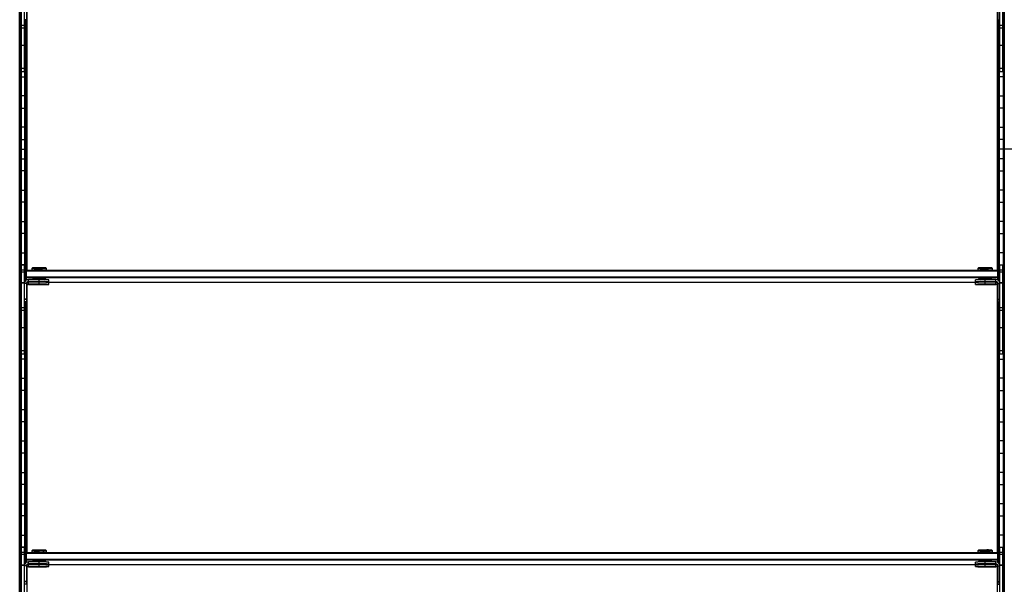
# Model space of a CAD drawing. Header units: millimetres. Extents: x -503 to 1113, y -1202 to 1202.
# Tile 2 of 6: x -503 to 503, y -444 to 132. Entities that reach past the tile are written whole.
import ezdxf

# ---------------------------------------------------------------- set-up
doc = ezdxf.new("R2010")
doc.units = ezdxf.units.MM

msp = doc.modelspace()

# ---------------------------------------------------------------- linework, layer by layer
at = {"color": 7, "linetype": 'Continuous', "lineweight": 25}
for p, q in [((-502.9, -1200), (-502.9, 1200)), ((-502.5, 1199.7), (-502.5, -1199.7)), ((-501.7, -1198.8), (-501.7, 1198.8)), ((-501.4, 1198.5), (-501.4, -1198.5)), ((501.4, 1198.5), (501.4, -1198.5)), ((501.7, -1198.8), (501.7, 1198.8)), ((502.5, 1199.7), (502.5, -1199.7)), ((-501, 78.8), (-501, 169.8)), ((-498, 78.8), (-498, 169.8)), ((498, 78.8), (498, 169.8)), ((501, 78.8), (501, 169.8)), ((-496, 150.8), (-496, 131.8)), ((-495.4, -123.5), (-495.4, 149.2)), ((495.4, -123.5), (495.4, 149.2)), ((496, 150.8), (496, 131.8)), ((-496, 131.8), (-498, 131.8)), ((-497.6, -135.5), (-497.6, 131.8)), ((-497.3, 131.8), (-497.3, -134.9)), ((-496.5, 131.8), (-496.5, -124)), ((-496.1, -123.7), (-496.1, 131.8)), ((496, 131.8), (498, 131.8)), ((496.1, -123.7), (496.1, 131.8)), ((496.5, 131.8), (496.5, -124)), ((497.3, 131.8), (497.3, -134.9)), ((497.6, -135.5), (497.6, 131.8)), ((-498, 126.1), (-501, 126.1)), ((-498, 123.4), (-501, 123.4)), ((501, 126.1), (498, 126.1)), ((501, 123.4), (498, 123.4)), ((-501, 118.2), (-501.4, 118.2)), ((-497.6, 118.2), (-498, 118.2)), ((497.6, 118.2), (498, 118.2)), ((501, 118.2), (501.4, 118.2)), ((-501.4, 105.8), (-501, 105.8)), ((-498, 105.6), (-501, 105.6)), ((-498, 105.8), (-497.6, 105.8)), ((498, 105.8), (497.6, 105.8)), ((501, 105.6), (498, 105.6)), ((501.4, 105.8), (501, 105.8)), ((-501, 86.2), (-501.4, 86.2)), ((-498, 82.3), (-501, 82.3)), ((-497.6, 86.2), (-498, 86.2)), ((497.6, 86.2), (498, 86.2)), ((501, 82.3), (498, 82.3)), ((501, 86.2), (501.4, 86.2)), ((-501.4, 73.8), (-497.6, 73.8)), ((-498, 78.8), (-501, 78.8)), ((501.4, 73.8), (497.6, 73.8)), ((501, 78.8), (498, 78.8)), ((-497.6, 54.2), (-501.4, 54.2)), ((497.6, 54.2), (501.4, 54.2)), ((-501.4, 41.8), (-497.6, 41.8)), ((501.4, 41.8), (497.6, 41.8)), ((-497.6, 22.2), (-501.4, 22.2)), ((497.6, 22.2), (501.4, 22.2)), ((-502.9, 0), (-495.4, 0)), ((-501.4, 9.8), (-497.6, 9.8)), ((510.3, 0), (495.4, 0)), ((501.4, 9.8), (497.6, 9.8)), ((-501.4, -9.8), (-497.6, -9.8)), ((501.4, -9.8), (497.6, -9.8)), ((-497.6, -22.2), (-501.4, -22.2)), ((497.6, -22.2), (501.4, -22.2)), ((-501.4, -41.8), (-497.6, -41.8)), ((501.4, -41.8), (497.6, -41.8)), ((-497.6, -54.2), (-501.4, -54.2)), ((497.6, -54.2), (501.4, -54.2)), ((-501.4, -73.8), (-497.6, -73.8)), ((501.4, -73.8), (497.6, -73.8)), ((-497.6, -86.2), (-501.4, -86.2)), ((497.6, -86.2), (501.4, -86.2)), ((-501.4, -105.8), (-497.6, -105.8)), ((501.4, -105.8), (497.6, -105.8)), ((-497.6, -118.2), (-501.4, -118.2)), ((-501, -209.2), (-501, -118.2)), ((-501, -118.2), (-498, -118.2)), ((-498, -209.2), (-498, -118.2)), ((497.6, -118.2), (501.4, -118.2)), ((498, -209.2), (498, -118.2)), ((498, -118.2), (501, -118.2)), ((501, -209.2), (501, -118.2)), ((-498, -123.5), (-501, -123.5)), ((-498, -125.5), (-501, -125.5)), ((-497, -124.5), (-496, -123.5)), ((-497, -124.5), (-497, -134.6)), ((-497, -124.5), (-496, -124.5)), ((-496, -131.5), (-497, -130.5)), ((-496, -130.5), (-497, -130.5)), ((-496, -133.8), (-496, -123.5)), ((-496, -123.5), (496, -123.5)), ((496, -124.5), (-496, -124.5)), ((-496, -130.5), (496, -130.5)), ((-489.7, -121.2), (-490.5, -121.9)), ((-490.5, -121.9), (-490.5, -123.4)), ((-489.8, -123.4), (-489.8, -123.5)), ((-483, -121.1), (-483, -121.8)), ((-483, -123.3), (-483, -121.8)), ((-483, -123.3), (-483, -123.5)), ((-475.5, -121.9), (-476.3, -121.2)), ((-476.2, -123.5), (-476.2, -123.4)), ((-475.5, -123.4), (-475.5, -121.9)), ((476.3, -121.2), (475.5, -121.9)), ((475.5, -121.9), (475.5, -123.4)), ((476.2, -123.4), (476.2, -123.5)), ((483, -121.1), (483, -121.8)), ((483, -123.3), (483, -121.8)), ((483, -123.3), (483, -123.5)), ((490.5, -121.9), (489.7, -121.2)), ((489.8, -123.5), (489.8, -123.4)), ((490.5, -123.4), (490.5, -121.9)), ((496, -133.8), (496, -123.5)), ((497, -124.5), (496, -123.5)), ((497, -124.5), (496, -124.5)), ((496, -130.5), (497, -130.5)), ((496, -131.5), (497, -130.5)), ((497, -124.5), (497, -134.6)), ((501, -123.5), (498, -123.5)), ((501, -125.5), (498, -125.5)), ((-501.4, -137.8), (-501, -137.8)), ((-498, -136.5), (-501, -136.5)), ((-498, -136.9), (-501, -136.9)), ((-496, -137.2), (-498, -137.2)), ((496, -131.5), (-496, -131.5)), ((-496, -137.2), (-496, -156.2)), ((-495.4, -411.5), (-495.4, -138.8)), ((-495.1, -135.9), (-494.5, -135.9)), ((-494, -135.6), (-494, -133.2)), ((-483, -133.2), (-494, -133.2)), ((-483, -135.2), (-494, -135.2)), ((-494, -135.6), (-483, -135.6)), ((-494, -138.2), (-494, -135.8)), ((-483, -135.8), (-494, -135.8)), ((-483, -137.8), (-494, -137.8)), ((-494, -138.2), (-483, -138.2)), ((-489.8, -132.4), (-489.8, -133.2)), ((-489.8, -135.6), (-489.8, -135.8)), ((-485, -135.4), (-485, -135.4)), ((-485, -138), (-485, -138)), ((-483, -135.2), (-483, -132.3)), ((-483, -135.4), (-483, -135.4)), ((-483, -135.4), (-483, -135.4)), ((-483, -137.8), (-483, -135.6)), ((-483, -138), (-483, -138)), ((-483, -138), (-483, -138)), ((-481, -135.4), (-481, -135.4)), ((-481, -138), (-481, -138)), ((-476.2, -133.3), (-476.2, -132.4)), ((-476.2, -135.9), (-476.2, -135.5)), ((-476.2, -135.9), (476.2, -135.9)), ((-473, -135.4), (-473, -133.4)), ((-473, -138), (-473, -136)), ((473, -135.4), (473, -133.4)), ((473, -138), (473, -136)), ((476.2, -132.4), (476.2, -133.3)), ((476.2, -135.5), (476.2, -135.9)), ((481, -135.4), (481, -135.4)), ((481, -138), (481, -138)), ((483, -135.2), (483, -132.3)), ((494, -133.2), (483, -133.2)), ((494, -135.2), (483, -135.2)), ((483, -135.4), (483, -135.4)), ((483, -135.4), (483, -135.4)), ((483, -135.6), (494, -135.6)), ((483, -137.8), (483, -135.6)), ((494, -135.8), (483, -135.8)), ((494, -137.8), (483, -137.8)), ((483, -138), (483, -138)), ((483, -138), (483, -138)), ((483, -138.2), (494, -138.2)), ((485, -135.4), (485, -135.4)), ((485, -138), (485, -138)), ((489.8, -133.2), (489.8, -132.4)), ((489.8, -135.8), (489.8, -135.6)), ((494, -135.6), (494, -133.2)), ((494, -138.2), (494, -135.8)), ((494.5, -135.9), (495.1, -135.9)), ((495.4, -411.5), (495.4, -138.8)), ((496, -137.2), (496, -156.2)), ((496, -137.2), (498, -137.2)), ((501, -136.5), (498, -136.5)), ((501, -136.9), (498, -136.9)), ((501.4, -137.8), (501, -137.8)), ((-501, -150.2), (-501.4, -150.2)), ((501, -150.2), (501.4, -150.2)), ((-496, -153.2), (-498, -153.2)), ((-496, -153.6), (-498, -153.6)), ((-496, -155.8), (-498, -155.8)), ((-496, -156.2), (-498, -156.2)), ((-497.6, -423.5), (-497.6, -156.2)), ((-497.3, -156.2), (-497.3, -422.9)), ((-496.5, -412), (-496.5, -156.2)), ((-496.1, -156.2), (-496.1, -411.7)), ((496, -153.2), (498, -153.2)), ((496, -153.6), (498, -153.6)), ((496, -155.8), (498, -155.8)), ((496, -156.2), (498, -156.2)), ((496.1, -156.2), (496.1, -411.7)), ((496.5, -412), (496.5, -156.2)), ((497.3, -156.2), (497.3, -422.9)), ((497.6, -423.5), (497.6, -156.2)), ((-501.4, -169.8), (-501, -169.8)), ((-498, -161.9), (-501, -161.9)), ((-498, -164.6), (-501, -164.6)), ((-498, -169.8), (-497.6, -169.8)), ((498, -169.8), (497.6, -169.8)), ((501, -161.9), (498, -161.9)), ((501, -164.6), (498, -164.6)), ((501.4, -169.8), (501, -169.8)), ((-501, -182.2), (-501.4, -182.2)), ((-498, -182.4), (-501, -182.4)), ((-497.6, -182.2), (-498, -182.2)), ((497.6, -182.2), (498, -182.2)), ((501, -182.4), (498, -182.4)), ((501, -182.2), (501.4, -182.2)), ((-501.4, -201.8), (-501, -201.8)), ((-498, -205.7), (-501, -205.7)), ((-498, -209.2), (-501, -209.2)), ((-498, -201.8), (-497.6, -201.8)), ((498, -201.8), (497.6, -201.8)), ((501, -205.7), (498, -205.7)), ((501, -209.2), (498, -209.2)), ((501.4, -201.8), (501, -201.8)), ((-497.6, -214.2), (-501.4, -214.2)), ((497.6, -214.2), (501.4, -214.2)), ((-501.4, -233.8), (-497.6, -233.8)), ((501.4, -233.8), (497.6, -233.8)), ((-497.6, -246.2), (-501.4, -246.2)), ((497.6, -246.2), (501.4, -246.2)), ((-501.4, -265.8), (-497.6, -265.8)), ((501.4, -265.8), (497.6, -265.8)), ((-497.6, -278.2), (-501.4, -278.2)), ((497.6, -278.2), (501.4, -278.2)), ((-501.4, -297.8), (-497.6, -297.8)), ((501.4, -297.8), (497.6, -297.8)), ((-497.6, -310.2), (-501.4, -310.2)), ((497.6, -310.2), (501.4, -310.2)), ((-501.4, -329.8), (-497.6, -329.8)), ((501.4, -329.8), (497.6, -329.8)), ((-497.6, -342.2), (-501.4, -342.2)), ((497.6, -342.2), (501.4, -342.2)), ((-501.4, -361.8), (-497.6, -361.8)), ((501.4, -361.8), (497.6, -361.8)), ((-497.6, -374.2), (-501.4, -374.2)), ((497.6, -374.2), (501.4, -374.2)), ((-501.4, -393.8), (-497.6, -393.8)), ((501.4, -393.8), (497.6, -393.8)), ((-497.6, -406.2), (-501.4, -406.2)), ((-501, -497.2), (-501, -406.2)), ((-501, -406.2), (-498, -406.2)), ((-498, -411.5), (-501, -411.5)), ((-498, -497.2), (-498, -406.2)), ((-497, -412.5), (-496, -411.5)), ((-496, -421.8), (-496, -411.5)), ((-496, -411.5), (496, -411.5)), ((-489.7, -409.2), (-490.5, -409.9)), ((-490.5, -409.9), (-490.5, -411.4)), ((-489.8, -411.4), (-489.8, -411.5)), ((-483, -409.1), (-483, -409.8)), ((-483, -411.3), (-483, -409.8)), ((-483, -411.3), (-483, -411.5)), ((-475.5, -409.9), (-476.3, -409.2)), ((-476.2, -411.5), (-476.2, -411.4)), ((-475.5, -411.4), (-475.5, -409.9)), ((476.3, -409.2), (475.5, -409.9)), ((475.5, -409.9), (475.5, -411.4)), ((476.2, -411.4), (476.2, -411.5)), ((483, -409.1), (483, -409.8)), ((483, -411.3), (483, -409.8)), ((483, -411.3), (483, -411.5)), ((490.5, -409.9), (489.7, -409.2)), ((489.8, -411.5), (489.8, -411.4)), ((490.5, -411.4), (490.5, -409.9)), ((496, -421.8), (496, -411.5)), ((497, -412.5), (496, -411.5)), ((497.6, -406.2), (501.4, -406.2)), ((498, -497.2), (498, -406.2)), ((498, -406.2), (501, -406.2)), ((501, -411.5), (498, -411.5)), ((501, -497.2), (501, -406.2)), ((-498, -413.5), (-501, -413.5)), ((-497, -412.5), (-497, -422.6)), ((-497, -412.5), (-496, -412.5)), ((-496, -419.5), (-497, -418.5)), ((-496, -418.5), (-497, -418.5)), ((496, -412.5), (-496, -412.5)), ((-496, -418.5), (496, -418.5)), ((496, -419.5), (-496, -419.5)), ((-494, -423.6), (-494, -421.2)), ((-483, -421.2), (-494, -421.2)), ((-489.8, -420.4), (-489.8, -421.2)), ((-483, -423.2), (-483, -420.3)), ((-476.2, -421.3), (-476.2, -420.4)), ((-473, -423.4), (-473, -421.4)), ((473, -423.4), (473, -421.4)), ((476.2, -420.4), (476.2, -421.3)), ((483, -423.2), (483, -420.3)), ((494, -421.2), (483, -421.2)), ((489.8, -421.2), (489.8, -420.4)), ((494, -423.6), (494, -421.2)), ((497, -412.5), (496, -412.5)), ((496, -418.5), (497, -418.5)), ((496, -419.5), (497, -418.5)), ((497, -412.5), (497, -422.6)), ((501, -413.5), (498, -413.5)), ((-501.4, -425.8), (-501, -425.8)), ((-498, -424.5), (-501, -424.5)), ((-498, -424.9), (-501, -424.9)), ((-496, -425.2), (-498, -425.2)), ((-496, -425.2), (-496, -444.2)), ((-495.4, -699.5), (-495.4, -426.8)), ((-495.1, -423.9), (-494.5, -423.9)), ((-483, -423.2), (-494, -423.2)), ((-494, -423.6), (-483, -423.6)), ((-494, -426.2), (-494, -423.8)), ((-483, -423.8), (-494, -423.8)), ((-483, -425.8), (-494, -425.8)), ((-494, -426.2), (-483, -426.2)), ((-489.8, -423.6), (-489.8, -423.8)), ((-485, -423.4), (-485, -423.4)), ((-485, -426), (-485, -426)), ((-483, -423.4), (-483, -423.4)), ((-483, -423.4), (-483, -423.4)), ((-483, -425.8), (-483, -423.6)), ((-483, -426), (-483, -426)), ((-483, -426), (-483, -426)), ((-481, -423.4), (-481, -423.4)), ((-481, -426), (-481, -426)), ((-476.2, -423.9), (-476.2, -423.5)), ((-476.2, -423.9), (476.2, -423.9)), ((-473, -426), (-473, -424)), ((473, -426), (473, -424)), ((476.2, -423.5), (476.2, -423.9)), ((481, -423.4), (481, -423.4)), ((481, -426), (481, -426)), ((494, -423.2), (483, -423.2)), ((483, -423.4), (483, -423.4)), ((483, -423.4), (483, -423.4)), ((483, -423.6), (494, -423.6)), ((483, -425.8), (483, -423.6)), ((494, -423.8), (483, -423.8)), ((494, -425.8), (483, -425.8)), ((483, -426), (483, -426)), ((483, -426), (483, -426)), ((483, -426.2), (494, -426.2)), ((485, -423.4), (485, -423.4)), ((485, -426), (485, -426)), ((489.8, -423.8), (489.8, -423.6)), ((494, -426.2), (494, -423.8)), ((494.5, -423.9), (495.1, -423.9)), ((495.4, -699.5), (495.4, -426.8)), ((496, -425.2), (498, -425.2)), ((496, -425.2), (496, -444.2)), ((501, -424.5), (498, -424.5)), ((501, -424.9), (498, -424.9)), ((501.4, -425.8), (501, -425.8)), ((-501, -438.2), (-501.4, -438.2)), ((-496, -441.2), (-498, -441.2)), ((-496, -441.6), (-498, -441.6)), ((496, -441.2), (498, -441.2)), ((496, -441.6), (498, -441.6)), ((501, -438.2), (501.4, -438.2)), ((-496, -443.8), (-498, -443.8)), ((496, -443.8), (498, -443.8))]:
    msp.add_line(p, q, dxfattribs=at)
at = {"color": 7, "linetype": 'Continuous', "lineweight": 25, "flags": 128}
for points in [[(-489.8, -123.5), (-489.8, -123.5), (-490.3, -123.4), (-490.5, -123.4), (-490.3, -123.4), (-489.8, -123.3), (-488.9, -123.3), (-487.7, -123.3), (-486.3, -123.3), (-484.7, -123.3), (-483, -123.3)], [(-483, -123.3), (-481.3, -123.3), (-479.7, -123.3), (-478.3, -123.3), (-477.1, -123.3), (-476.2, -123.3), (-475.7, -123.4), (-475.5, -123.4), (-475.7, -123.4), (-476.2, -123.5), (-476.2, -123.5)], [(476.2, -123.5), (476.2, -123.5), (475.7, -123.4), (475.5, -123.4), (475.7, -123.4), (476.2, -123.3), (477.1, -123.3), (478.3, -123.3), (479.7, -123.3), (481.3, -123.3), (483, -123.3)], [(483, -123.3), (484.7, -123.3), (486.3, -123.3), (487.7, -123.3), (488.9, -123.3), (489.8, -123.3), (490.3, -123.4), (490.5, -123.4), (490.3, -123.4), (489.8, -123.5), (489.8, -123.5)], [(-494, -135.8), (-494.8, -135.9), (-495.3, -136.1)], [(-483, -135.4), (-483.9, -135.4), (-484.6, -135.4), (-485.1, -135.4), (-485.2, -135.4), (-485.1, -135.4), (-484.6, -135.4), (-483.9, -135.4), (-483, -135.4)], [(-483, -138), (-483.9, -138), (-484.6, -138), (-485.1, -138), (-485.2, -138), (-485.1, -138), (-484.6, -138), (-483.9, -138), (-483, -138)], [(-483, -135.4), (-483.8, -135.4), (-484.4, -135.4), (-484.8, -135.4), (-485, -135.4), (-484.8, -135.4), (-484.4, -135.4), (-483.8, -135.4), (-483, -135.4)], [(-483, -138), (-483.8, -138), (-484.4, -138), (-484.8, -138), (-485, -138), (-484.8, -138), (-484.4, -138), (-483.8, -138), (-483, -138)], [(-483, -135.4), (-482.2, -135.4), (-481.6, -135.4), (-481.2, -135.4), (-481, -135.4), (-481.2, -135.4), (-481.6, -135.4), (-482.2, -135.4), (-483, -135.4)], [(-483, -135.4), (-482.1, -135.4), (-481.4, -135.4), (-480.9, -135.4), (-480.8, -135.4), (-480.9, -135.4), (-481.4, -135.4), (-482.1, -135.4), (-483, -135.4)], [(-483, -138), (-482.2, -138), (-481.6, -138), (-481.2, -138), (-481, -138), (-481.2, -138), (-481.6, -138), (-482.2, -138), (-483, -138)], [(-483, -138), (-482.1, -138), (-481.4, -138), (-480.9, -138), (-480.8, -138), (-480.9, -138), (-481.4, -138), (-482.1, -138), (-483, -138)], [(483, -135.4), (482.1, -135.4), (481.4, -135.4), (480.9, -135.4), (480.8, -135.4), (480.9, -135.4), (481.4, -135.4), (482.1, -135.4), (483, -135.4)], [(483, -138), (482.1, -138), (481.4, -138), (480.9, -138), (480.8, -138), (480.9, -138), (481.4, -138), (482.1, -138), (483, -138)], [(483, -135.4), (482.2, -135.4), (481.6, -135.4), (481.2, -135.4), (481, -135.4), (481.2, -135.4), (481.6, -135.4), (482.2, -135.4), (483, -135.4)], [(483, -138), (482.2, -138), (481.6, -138), (481.2, -138), (481, -138), (481.2, -138), (481.6, -138), (482.2, -138), (483, -138)], [(483, -135.4), (483.8, -135.4), (484.4, -135.4), (484.8, -135.4), (485, -135.4), (484.8, -135.4), (484.4, -135.4), (483.8, -135.4), (483, -135.4)], [(483, -135.4), (483.9, -135.4), (484.6, -135.4), (485.1, -135.4), (485.2, -135.4), (485.1, -135.4), (484.6, -135.4), (483.9, -135.4), (483, -135.4)], [(483, -138), (483.8, -138), (484.4, -138), (484.8, -138), (485, -138), (484.8, -138), (484.4, -138), (483.8, -138), (483, -138)], [(483, -138), (483.9, -138), (484.6, -138), (485.1, -138), (485.2, -138), (485.1, -138), (484.6, -138), (483.9, -138), (483, -138)], [(495.3, -136.1), (494.8, -135.9), (494, -135.8)], [(-489.8, -411.5), (-489.8, -411.5), (-490.3, -411.4), (-490.5, -411.4), (-490.3, -411.4), (-489.8, -411.3), (-488.9, -411.3), (-487.7, -411.3), (-486.3, -411.3), (-484.7, -411.3), (-483, -411.3)], [(-483, -411.3), (-481.3, -411.3), (-479.7, -411.3), (-478.3, -411.3), (-477.1, -411.3), (-476.2, -411.3), (-475.7, -411.4), (-475.5, -411.4), (-475.7, -411.4), (-476.2, -411.5), (-476.2, -411.5)], [(476.2, -411.5), (476.2, -411.5), (475.7, -411.4), (475.5, -411.4), (475.7, -411.4), (476.2, -411.3), (477.1, -411.3), (478.3, -411.3), (479.7, -411.3), (481.3, -411.3), (483, -411.3)], [(483, -411.3), (484.7, -411.3), (486.3, -411.3), (487.7, -411.3), (488.9, -411.3), (489.8, -411.3), (490.3, -411.4), (490.5, -411.4), (490.3, -411.4), (489.8, -411.5), (489.8, -411.5)], [(-494, -423.8), (-494.8, -423.9), (-495.3, -424.1)], [(-483, -423.4), (-483.9, -423.4), (-484.6, -423.4), (-485.1, -423.4), (-485.2, -423.4), (-485.1, -423.4), (-484.6, -423.4), (-483.9, -423.4), (-483, -423.4)], [(-483, -426), (-483.9, -426), (-484.6, -426), (-485.1, -426), (-485.2, -426), (-485.1, -426), (-484.6, -426), (-483.9, -426), (-483, -426)], [(-483, -423.4), (-483.8, -423.4), (-484.4, -423.4), (-484.8, -423.4), (-485, -423.4), (-484.8, -423.4), (-484.4, -423.4), (-483.8, -423.4), (-483, -423.4)], [(-483, -426), (-483.8, -426), (-484.4, -426), (-484.8, -426), (-485, -426), (-484.8, -426), (-484.4, -426), (-483.8, -426), (-483, -426)], [(-483, -423.4), (-482.2, -423.4), (-481.6, -423.4), (-481.2, -423.4), (-481, -423.4), (-481.2, -423.4), (-481.6, -423.4), (-482.2, -423.4), (-483, -423.4)], [(-483, -423.4), (-482.1, -423.4), (-481.4, -423.4), (-480.9, -423.4), (-480.8, -423.4), (-480.9, -423.4), (-481.4, -423.4), (-482.1, -423.4), (-483, -423.4)], [(-483, -426), (-482.2, -426), (-481.6, -426), (-481.2, -426), (-481, -426), (-481.2, -426), (-481.6, -426), (-482.2, -426), (-483, -426)], [(-483, -426), (-482.1, -426), (-481.4, -426), (-480.9, -426), (-480.8, -426), (-480.9, -426), (-481.4, -426), (-482.1, -426), (-483, -426)], [(483, -423.4), (482.1, -423.4), (481.4, -423.4), (480.9, -423.4), (480.8, -423.4), (480.9, -423.4), (481.4, -423.4), (482.1, -423.4), (483, -423.4)], [(483, -426), (482.1, -426), (481.4, -426), (480.9, -426), (480.8, -426), (480.9, -426), (481.4, -426), (482.1, -426), (483, -426)], [(483, -423.4), (482.2, -423.4), (481.6, -423.4), (481.2, -423.4), (481, -423.4), (481.2, -423.4), (481.6, -423.4), (482.2, -423.4), (483, -423.4)], [(483, -426), (482.2, -426), (481.6, -426), (481.2, -426), (481, -426), (481.2, -426), (481.6, -426), (482.2, -426), (483, -426)], [(483, -423.4), (483.8, -423.4), (484.4, -423.4), (484.8, -423.4), (485, -423.4), (484.8, -423.4), (484.4, -423.4), (483.8, -423.4), (483, -423.4)], [(483, -423.4), (483.9, -423.4), (484.6, -423.4), (485.1, -423.4), (485.2, -423.4), (485.1, -423.4), (484.6, -423.4), (483.9, -423.4), (483, -423.4)], [(483, -426), (483.8, -426), (484.4, -426), (484.8, -426), (485, -426), (484.8, -426), (484.4, -426), (483.8, -426), (483, -426)], [(483, -426), (483.9, -426), (484.6, -426), (485.1, -426), (485.2, -426), (485.1, -426), (484.6, -426), (483.9, -426), (483, -426)], [(495.3, -424.1), (494.8, -423.9), (494, -423.8)]]:
    msp.add_lwpolyline(points, dxfattribs=at)
at = {"color": 7, "linetype": 'Continuous', "lineweight": 25}
for centre, radius, start, end in [((-485.2, -213.5), 91.7, 88.6553, 93.3442), ((-484.6, -227.7), 104.4, 89.1473, 92.8524), ((-484.5, -228.4), 107.3, 89.1798, 92.7852), ((-480.9, -197.7), 76.6, 86.4928, 91.5419), ((-480.8, -213.4), 91.7, 86.6551, 91.3451), ((-480.9, -197.3), 74, 86.3875, 91.6128), ((480.8, -213.5), 91.7, 88.6555, 93.3437), ((481.4, -227.7), 104.4, 89.1473, 92.8524), ((481.5, -228.4), 107.3, 89.1798, 92.7849), ((485.1, -197.6), 76.6, 86.4923, 91.5422), ((485.2, -213.4), 91.6, 86.6546, 91.3453), ((485.1, -197.3), 74, 86.3875, 91.6128), ((-494, -137.2), 4, 89.9956, 179.9956), ((-494, -137.2), 2, 89.9956, 179.9956), ((-494, -137.6), 2, 89.9956, 179.9956), ((-494, -139.8), 2, 89.9956, 179.9956), ((-494, -140.2), 2, 89.9956, 179.9956), ((-484.6, -236.7), 104.4, 89.1473, 92.8524), ((-480.9, -206.3), 74, 86.3875, 91.6128), ((-480.5, -276.6), 143.4, 87.0017, 90.9986), ((-480.5, -278.6), 143.4, 87.0017, 90.9986), ((-480.5, 7.8), 143.4, 269.0014, 272.9983), ((-480.5, -279.2), 143.4, 87.0017, 90.9986), ((-480.5, -281.2), 143.4, 87.0017, 90.9986), ((-480.5, 5.2), 143.4, 269.0014, 272.9983), ((480.5, -276.6), 143.4, 89.0014, 92.9983), ((480.5, -278.6), 143.4, 89.0014, 92.9983), ((480.5, 7.8), 143.4, 267.0017, 270.9986), ((480.5, -279.2), 143.4, 89.0014, 92.9983), ((480.5, -281.2), 143.4, 89.0014, 92.9983), ((480.5, 5.2), 143.4, 267.0017, 270.9986), ((481.4, -236.7), 104.4, 89.1473, 92.8524), ((485.1, -206.3), 74, 86.3875, 91.6128), ((494, -137.2), 4, 0.0044, 90.0044), ((494, -137.2), 2, 0.0044, 90.0044), ((494, -137.6), 2, 0.0044, 90.0044), ((494, -139.8), 2, 0.0044, 90.0044), ((494, -140.2), 2, 0.0044, 90.0044), ((-485.2, -501.5), 91.7, 88.6553, 93.3442), ((-484.6, -515.7), 104.4, 89.1473, 92.8524), ((-484.5, -516.4), 107.3, 89.1798, 92.7852), ((-480.9, -485.7), 76.6, 86.4928, 91.5419), ((-480.8, -501.4), 91.7, 86.6551, 91.3451), ((-480.9, -485.3), 74, 86.3875, 91.6128), ((480.8, -501.5), 91.7, 88.6555, 93.3437), ((481.4, -515.7), 104.4, 89.1473, 92.8524), ((481.5, -516.4), 107.3, 89.1798, 92.7849), ((485.1, -485.6), 76.6, 86.4923, 91.5422), ((485.2, -501.4), 91.6, 86.6546, 91.3453), ((485.1, -485.3), 74, 86.3875, 91.6128), ((-494, -425.2), 4, 89.9956, 179.9956), ((-484.6, -524.7), 104.4, 89.1473, 92.8524), ((-480.9, -494.3), 74, 86.3875, 91.6128), ((-480.5, -564.6), 143.4, 87.0017, 90.9986), ((480.5, -564.6), 143.4, 89.0014, 92.9983), ((481.4, -524.7), 104.4, 89.1473, 92.8524), ((485.1, -494.3), 74, 86.3875, 91.6128), ((494, -425.2), 4, 0.0044, 90.0044), ((-494, -425.2), 2, 89.9956, 179.9956), ((-494, -425.6), 2, 89.9956, 179.9956), ((-494, -427.8), 2, 89.9956, 179.9956), ((-494, -428.2), 2, 89.9956, 179.9956), ((-480.5, -566.6), 143.4, 87.0017, 90.9986), ((-480.5, -280.2), 143.4, 269.0014, 272.9983), ((-480.5, -567.2), 143.4, 87.0017, 90.9986), ((-480.5, -569.2), 143.4, 87.0017, 90.9986), ((-480.5, -282.8), 143.4, 269.0014, 272.9983), ((480.5, -566.6), 143.4, 89.0014, 92.9983), ((480.5, -280.2), 143.4, 267.0017, 270.9986), ((480.5, -567.2), 143.4, 89.0014, 92.9983), ((480.5, -569.2), 143.4, 89.0014, 92.9983), ((480.5, -282.8), 143.4, 267.0017, 270.9986), ((494, -425.2), 2, 0.0044, 90.0044), ((494, -425.6), 2, 0.0044, 90.0044), ((494, -427.8), 2, 0.0044, 90.0044), ((494, -428.2), 2, 0.0044, 90.0044)]:
    msp.add_arc(centre, radius, start, end, dxfattribs=at)

doc.saveas('drawing.dxf')
